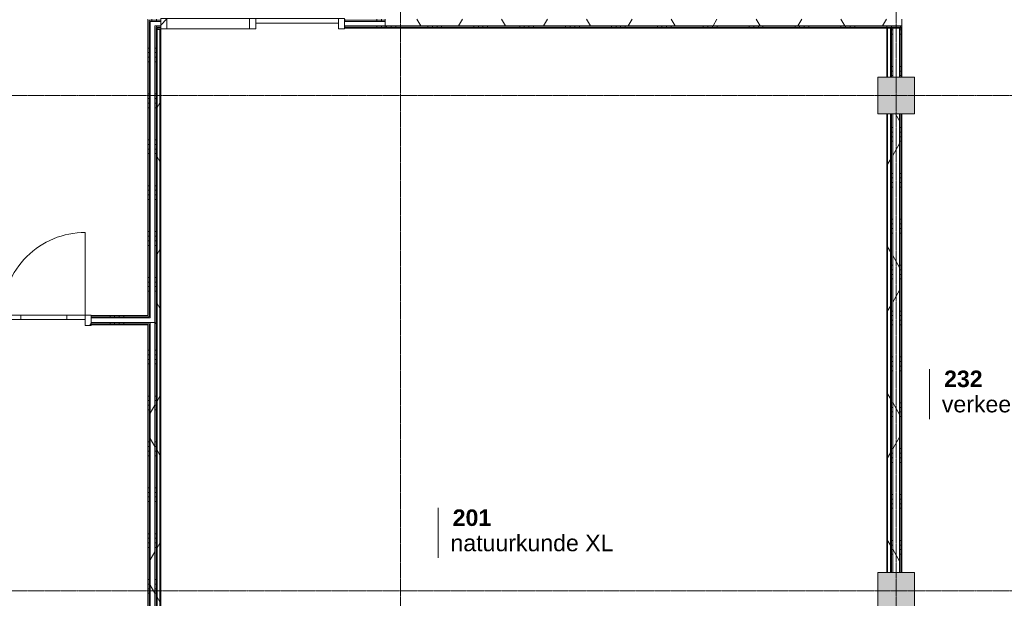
# Model space of a CAD drawing. Header units: millimetres. Extents: x -6115 to 78411, y -6358 to 59618.
# Tile 18 of 99: x 12052 to 22779, y 5319 to 11626. Entities that reach past the tile are written whole.
import ezdxf

# ---------------------------------------------------------------- set-up
doc = ezdxf.new("R2010")
doc.units = ezdxf.units.MM
doc.linetypes.add('stramien', pattern=[22.225, 12.7, -3.175, 3.175, -3.175])
for name, color, linetype, lineweight in [('00_Algemeen', 7, 'Continuous', 35), ('22_Metselwerk', 7, 'Continuous', 9), ('25_Metaalconstructiewerk', 7, 'Continuous', 9), ('30_Kozijnen-ramen-deuren', 7, 'Continuous', 9)]:
    doc.layers.add(name, color=color, linetype=linetype, lineweight=lineweight)
doc.styles.add('Arial_1', font='arial.ttf', dxfattribs={"height": 180})
doc.styles.add('Arial_B', font='arialbd.ttf', dxfattribs={"height": 180})
pattern_1 = [(270, (10186.25, 8400), (500, -2e-12), []), (270, (10136.25, 8400), (500, -2e-12), []), (270, (10086.25, 8400), (500, -2e-12), []), (270, (10036.25, 8400), (500, -2e-12), [])]
pattern_2 = [(6e-14, (13450, 9816), (-6e-13, 500), []), (6e-14, (13450, 9766), (-6e-13, 500), []), (6e-14, (13450, 9716), (-6e-13, 500), []), (6e-14, (13450, 9666), (-6e-13, 500), [])]
pattern_3 = [(270, (14592.5, 11632), (500, -2e-12), []), (270, (14542.5, 11632), (500, -2e-12), []), (270, (14492.5, 11632), (500, -2e-12), []), (270, (14442.5, 11632), (500, -2e-12), [])]
pattern_4 = [(180, (21662.5, 8300), (-9e-13, -500), []), (180, (21662.5, 8350), (-9e-13, -500), []), (180, (21662.5, 8400), (-9e-13, -500), []), (180, (21662.5, 8450), (-9e-13, -500), [])]
pattern_5 = [(60, (0, 0), (-692.82, 400), []), (120, (0, 0), (-692.82, -400), [])]
pattern_6 = [(225, (15074, 11582), (212.132, -212.132), [])]
pattern_7 = [(0, (13450, 5523.34), (0, 500), []), (0, (13450, 5473.34), (0, 500), []), (0, (13450, 5423.34), (0, 500), []), (0, (13450, 5373.34), (0, 500), [])]
pattern_8 = [(270, (18648.75, 11657), (500, -2e-12), []), (270, (18598.75, 11657), (500, -2e-12), []), (270, (18548.75, 11657), (500, -2e-12), []), (270, (18498.75, 11657), (500, -2e-12), [])]
pattern_9 = [(180, (21662.5, 11466), (-6e-14, -500), []), (180, (21662.5, 11516), (-6e-14, -500), []), (180, (21662.5, 11566), (-6e-14, -500), []), (180, (21662.5, 11616), (-6e-14, -500), [])]

# ---------------------------------------------------------------- blocks, each defined once
blk = doc.blocks.new('Direct Shape - 2410-10368 v1 - IFC-model constructie _zonder onderbouw_ _MM21228_-1202317-02 tweede verdieping overzicht')
at = {"layer": '25_Metaalconstructiewerk'}
blk.add_hatch(color=256, dxfattribs=at).paths.add_polyline_path([(21800, 10600), (21800, 11000), (21400, 11000), (21400, 10600)])
for p, q in [((21800, 11000), (21400, 11000)), ((21400, 11000), (21400, 10600)), ((21800, 10600), (21800, 11000)), ((21400, 10600), (21800, 10600))]:
    blk.add_line(p, q, dxfattribs=at)
blk = doc.blocks.new('Direct Shape - NLRS_28_SC_TLB_kolom vierkant prefab_gen_AT_kolom vierkant_gen_lxb 400x400_800448-1202318-02 tweede verdieping overzicht')
blk.add_blockref('Direct Shape - 2410-10368 v1 - IFC-model constructie _zonder onderbouw_ _MM21228_-1202317-02 tweede verdieping overzicht', (0, 0))
blk = doc.blocks.new('Direct Shape - 2410-10368 v1 - IFC-model constructie _zonder onderbouw_ _MM21228_-1202351-02 tweede verdieping overzicht')
at = {"layer": '25_Metaalconstructiewerk'}
blk.add_hatch(color=256, dxfattribs=at).paths.add_polyline_path([(21800, 5200), (21800, 5600), (21400, 5600), (21400, 5200)])
for p, q in [((21800, 5600), (21400, 5600)), ((21400, 5600), (21400, 5200)), ((21800, 5200), (21800, 5600)), ((21400, 5200), (21800, 5200))]:
    blk.add_line(p, q, dxfattribs=at)
blk = doc.blocks.new('Direct Shape - NLRS_28_SC_TLB_kolom vierkant prefab_gen_AT_kolom vierkant_gen_lxb 400x400_800444-1202352-02 tweede verdieping overzicht')
blk.add_blockref('Direct Shape - 2410-10368 v1 - IFC-model constructie _zonder onderbouw_ _MM21228_-1202351-02 tweede verdieping overzicht', (0, 0))
blk = doc.blocks.new('2410-10368 v1 - IFC-model constructie _zonder onderbouw_ _MM21228__ifc-1-02 tweede verdieping overzicht')
at = {"layer": '25_Metaalconstructiewerk', "lineweight": 9}
for name in ['Direct Shape - NLRS_28_SC_TLB_kolom vierkant prefab_gen_AT_kolom vierkant_gen_lxb 400x400_800448-1202318-02 tweede verdieping overzicht', 'Direct Shape - NLRS_28_SC_TLB_kolom vierkant prefab_gen_AT_kolom vierkant_gen_lxb 400x400_800444-1202352-02 tweede verdieping overzicht']:
    blk.add_blockref(name, (0, 0), dxfattribs=at)
blk = doc.blocks.new('32_AEE_VO_FIX_Binnendeuren - D_1800x2300_Deur_zijlicht rechts 900 lariks-8428620-02 tweede verdieping overzicht')
at = {"layer": '30_Kozijnen-ramen-deuren', "true_color": 0xc0c0c0}
h = blk.add_hatch(dxfattribs=at)
h.set_pattern_fill('FP_87', color=9, style=0, pattern_type=2)
h.set_pattern_definition(pattern_6)
h.paths.add_polyline_path([(1484, 57), (1417, 57), (1417, -57), (1484, -57), (1484, 50)])
h.paths.add_polyline_path([(-517, 57), (-517, -57), (-450, -57), (-450, 57)])
h = blk.add_hatch(dxfattribs=at)
h.set_pattern_fill('FP_87', color=9, style=0, pattern_type=2)
h.set_pattern_definition(pattern_6)
h.paths.add_polyline_path([(517, 57), (450, 57), (450, -57), (517, -57), (517, -13)])
at = {"layer": '30_Kozijnen-ramen-deuren'}
for p, q in [((-517, 57), (-450, 57)), ((-517, 50), (-517, 57)), ((-450, 57), (-450, -57)), ((450, 57), (517, 57)), ((450, -57), (450, 57)), ((517, 57), (1417, 57)), ((517, 57), (517, -57)), ((1417, 57), (1484, 57)), ((1417, -57), (1417, 57)), ((1484, 57), (1484, 50)), ((-517, -57), (-517, -50)), ((-450, -57), (-517, -57)), ((-450, -7), (450, -7)), ((-450, -57), (-450, -7)), ((450, -57), (-450, -57)), ((450, -7), (450, -57)), ((517, -57), (450, -57)), ((1417, -57), (517, -57)), ((1484, -57), (1417, -57)), ((1484, -50), (1484, -57))]:
    blk.add_line(p, q, dxfattribs=at)
blk = doc.blocks.new('32_AEE_VO_FIX_Binnendeuren - D_900x2300_glasstrook lariks-V54-02 tweede verdieping overzicht')
at = {"layer": '30_Kozijnen-ramen-deuren', "true_color": 0xc0c0c0}
h = blk.add_hatch(dxfattribs=at)
h.set_pattern_fill('FP_169', color=9, style=0, pattern_type=2)
h.set_pattern_definition([(225, (12315.78, 8350), (212.132, -212.132), [])])
h.paths.add_polyline_path([(517, 57), (450, 57), (450, -57), (517, -57), (517, 50)])
h.paths.add_polyline_path([(-450, 57), (-517, 57), (-517, -57), (-450, -57), (-450, 25)])
at = {"layer": '30_Kozijnen-ramen-deuren'}
for p, q in [((-517, 57), (-450, 57)), ((-517, 50), (-517, 57)), ((-450, 57), (-450, -57)), ((450, 57), (517, 57)), ((450, -57), (450, 57)), ((517, 57), (517, 50)), ((-517, -57), (-517, -50)), ((-450, -57), (-517, -57)), ((-450, -57), (-450, -7)), ((-450, -7), (-250, -7)), ((-250, -57), (-450, -57)), ((-250, -7), (250, -7)), ((-250, -7), (-250, -57)), ((250, -57), (-250, -57)), ((250, -7), (450, -7)), ((250, -57), (250, -7)), ((450, -57), (250, -57)), ((450, -7), (450, -57)), ((517, -57), (450, -57)), ((517, -50), (517, -57))]:
    blk.add_line(p, q, dxfattribs=at)
blk = doc.blocks.new('30_AEE_VO_draairichting - 30_AEE_VO_draairichting-8193168-02 tweede verdieping overzicht')
at = {"layer": '30_Kozijnen-ramen-deuren'}
blk.add_line((-450, -900), (-450, 0), dxfattribs=at)
blk.add_arc((-450, 0), 900, 270, 0, dxfattribs=at)
blk = doc.blocks.new('00_AEE_tag_ruimte_klein - Naam _ nummer-752176-02 tweede verdieping overzicht')
at = {"layer": '00_Algemeen', "lineweight": 9}
for p, q in [((-8.06, 7.17), (-8.06, 4.25)), ((-8.06, 4.47), (-8.06, 1.72))]:
    blk.add_line(p, q, dxfattribs=at)

msp = doc.modelspace()

# ---------------------------------------------------------------- hatches: boundary and pattern name
at = {"layer": '22_Metselwerk'}
h = msp.add_hatch(dxfattribs=at)
h.set_pattern_fill('FP_36', color=256, angle=90, style=0, pattern_type=2)
h.set_pattern_definition(pattern_2)
h.paths.add_polyline_path([(13450, 8400), (13462.5, 8400), (13462.5, 11632), (13450, 11632), (13450, 8544.4)])
h = msp.add_hatch(dxfattribs=at)
h.set_pattern_fill('FP_37', color=256, angle=-270, style=0, pattern_type=2)
h.set_pattern_definition(pattern_3)
h.paths.add_polyline_path([(16035, 11619.5), (16035, 11632), (15591, 11632), (15591, 11619.5), (15750.2, 11619.5)])
h.paths.add_polyline_path([(13475, 11619.5), (13590, 11619.5), (13590, 11632), (13462.5, 11632), (13462.5, 11619.5)])
h = msp.add_hatch(dxfattribs=at)
h.set_pattern_fill('FP_36', color=256, angle=90, style=0, pattern_type=2)
h.set_pattern_definition(pattern_2)
h.paths.add_polyline_path([(13475, 8387.5), (13475, 11619.5), (13462.5, 11619.5), (13462.5, 8387.5)])
h = msp.add_hatch(dxfattribs=at)
h.set_pattern_fill('FP_37', color=256, angle=-270, style=0, pattern_type=2)
h.set_pattern_definition(pattern_3)
h.paths.add_polyline_path([(16035, 11607), (16035, 11619.5), (15591, 11619.5), (15591, 11607), (15750.2, 11607)])
h.paths.add_polyline_path([(13475, 11607), (13590, 11607), (13590, 11619.5), (13475, 11619.5)])
h = msp.add_hatch(dxfattribs=at)
h.set_pattern_fill('FP_2', color=256, angle=60, style=0, pattern_type=2)
h.set_pattern_definition(pattern_5)
h.paths.add_polyline_path([(21662.5, 11557), (21662.5, 11632), (16035, 11632), (16035, 11557), (20584.5, 11557)])
h = msp.add_hatch(dxfattribs=at)
h.set_pattern_fill('FP_36', color=256, angle=90, style=0, pattern_type=2)
h.set_pattern_definition(pattern_2)
h.paths.add_polyline_path([(13525, 8325), (13537.5, 8325), (13537.5, 11557), (13525, 11557), (13525, 8375)])
h = msp.add_hatch(dxfattribs=at)
h.set_pattern_fill('FP_37', color=256, angle=-270, style=0, pattern_type=2)
h.set_pattern_definition(pattern_3)
h.paths.add_polyline_path([(16035, 11544.5), (16035, 11557), (15591, 11557), (15591, 11544.5), (15750.2, 11544.5)])
h.paths.add_polyline_path([(13550, 11544.5), (13590, 11544.5), (13590, 11557), (13537.5, 11557), (13537.5, 11544.5)])
h = msp.add_hatch(dxfattribs=at)
h.set_pattern_fill('FP_36', color=256, angle=90, style=0, pattern_type=2)
h.set_pattern_definition(pattern_2)
h.paths.add_polyline_path([(13537.5, 8312.5), (13550, 8312.5), (13550, 11544.5), (13537.5, 11544.5), (13537.5, 8325)])
h = msp.add_hatch(dxfattribs=at)
h.set_pattern_fill('FP_37', color=256, angle=-270, style=0, pattern_type=2)
h.set_pattern_definition(pattern_3)
h.paths.add_polyline_path([(15591, 11532), (16035, 11532), (16035, 11544.5), (15591, 11544.5)])
h.paths.add_polyline_path([(13550, 11532), (13590, 11532), (13590, 11544.5), (13550, 11544.5)])
h = msp.add_hatch(dxfattribs=at)
h.set_pattern_fill('FP_2', color=256, angle=60, style=0, pattern_type=2)
h.set_pattern_definition(pattern_5)
h.paths.add_polyline_path([(13580, 3121.7), (13580, 11518), (13550, 11518), (13550, 3121.7)])
h = msp.add_hatch(dxfattribs=at)
h.set_pattern_fill('FP_372', color=256, angle=90, style=0, pattern_type=2)
h.set_pattern_definition([(360, (13550, 7132.34), (1e-12, 500), []), (360, (13550, 7082.34), (1e-12, 500), []), (360, (13550, 7032.34), (1e-12, 500), []), (360, (13550, 6982.34), (1e-12, 500), [])])
h.paths.add_polyline_path([(13580, 3146.7), (13590, 3146.7), (13590, 11518), (13580, 11518), (13580, 3275.8)])
h = msp.add_hatch(dxfattribs=at)
h.set_pattern_fill('FP_234', color=256, angle=-270, style=0, pattern_type=2)
h.set_pattern_definition(pattern_8)
h.paths.add_polyline_path([(21662.5, 11544.5), (21662.5, 11557), (16035, 11557), (16035, 11544.5), (20584.5, 11544.5)])
h = msp.add_hatch(dxfattribs=at)
h.set_pattern_fill('FP_234', color=256, angle=-270, style=0, pattern_type=2)
h.set_pattern_definition(pattern_8)
h.paths.add_polyline_path([(21662.5, 11532), (21662.5, 11544.5), (16035, 11544.5), (16035, 11532), (20584.5, 11532)])
h = msp.add_hatch(dxfattribs=at)
h.set_pattern_fill('FP_329', color=256, angle=90, style=0, pattern_type=2)
h.set_pattern_definition([(180, (21537.5, 11466), (-6e-14, -500), []), (180, (21537.5, 11516), (-6e-14, -500), []), (180, (21537.5, 11566), (-6e-14, -500), []), (180, (21537.5, 11616), (-6e-14, -500), [])])
h.paths.add_polyline_path([(21507.5, 11000), (21507.5, 11532), (21497.5, 11532), (21497.5, 11000)])
h = msp.add_hatch(dxfattribs=at)
h.set_pattern_fill('FP_331', color=256, angle=90, style=0, pattern_type=2)
h.set_pattern_definition(pattern_9)
h.paths.add_polyline_path([(21550, 11000), (21550, 11532), (21537.5, 11532), (21537.5, 11000)])
h = msp.add_hatch(dxfattribs=at)
h.set_pattern_fill('FP_331', color=256, angle=90, style=0, pattern_type=2)
h.set_pattern_definition(pattern_9)
h.paths.add_polyline_path([(21562.5, 11000), (21562.5, 11532), (21550, 11532), (21550, 11000)])
h = msp.add_hatch(dxfattribs=at)
h.set_pattern_fill('FP_331', color=256, angle=90, style=0, pattern_type=2)
h.set_pattern_definition(pattern_9)
h.paths.add_polyline_path([(21650, 11000), (21650, 11532), (21637.5, 11532), (21637.5, 11000)])
h = msp.add_hatch(dxfattribs=at)
h.set_pattern_fill('FP_331', color=256, angle=90, style=0, pattern_type=2)
h.set_pattern_definition(pattern_9)
h.paths.add_polyline_path([(21662.5, 11000), (21662.5, 11532), (21650, 11532), (21650, 11000)])
h = msp.add_hatch(dxfattribs=at)
h.set_pattern_fill('FP_327', color=256, angle=90, style=0, pattern_type=2)
h.set_pattern_definition([(180, (21537.5, 8300), (-9e-13, -500), []), (180, (21537.5, 8350), (-9e-13, -500), []), (180, (21537.5, 8400), (-9e-13, -500), []), (180, (21537.5, 8450), (-9e-13, -500), [])])
h.paths.add_polyline_path([(21507.5, 5600), (21507.5, 10600), (21497.5, 10600), (21497.5, 5600)])
h = msp.add_hatch(dxfattribs=at)
h.set_pattern_fill('FP_2', color=256, angle=60, style=0, pattern_type=2)
h.set_pattern_definition(pattern_5)
h.paths.add_polyline_path([(21537.5, 5600), (21537.5, 10600), (21507.5, 10600), (21507.5, 5600)])
h = msp.add_hatch(dxfattribs=at)
h.set_pattern_fill('FP_39', color=256, angle=90, style=0, pattern_type=2)
h.set_pattern_definition(pattern_4)
h.paths.add_polyline_path([(21550, 5600), (21550, 10600), (21537.5, 10600), (21537.5, 5600)])
h = msp.add_hatch(dxfattribs=at)
h.set_pattern_fill('FP_39', color=256, angle=90, style=0, pattern_type=2)
h.set_pattern_definition(pattern_4)
h.paths.add_polyline_path([(21562.5, 5600), (21562.5, 10600), (21550, 10600), (21550, 5600)])
h = msp.add_hatch(dxfattribs=at)
h.set_pattern_fill('FP_2', color=256, angle=60, style=0, pattern_type=2)
h.set_pattern_definition(pattern_5)
h.paths.add_polyline_path([(21637.5, 5600), (21637.5, 10600), (21562.5, 10600), (21562.5, 5600)])
h = msp.add_hatch(dxfattribs=at)
h.set_pattern_fill('FP_39', color=256, angle=90, style=0, pattern_type=2)
h.set_pattern_definition(pattern_4)
h.paths.add_polyline_path([(21650, 5600), (21650, 10600), (21637.5, 10600), (21637.5, 5600)])
h = msp.add_hatch(dxfattribs=at)
h.set_pattern_fill('FP_39', color=256, angle=90, style=0, pattern_type=2)
h.set_pattern_definition(pattern_4)
h.paths.add_polyline_path([(21662.5, 5600), (21662.5, 10600), (21650, 10600), (21650, 5600)])
h = msp.add_hatch(dxfattribs=at)
h.set_pattern_fill('FP_35', color=256, angle=-270, style=0, pattern_type=2)
h.set_pattern_definition(pattern_1)
h.paths.add_polyline_path([(13333.1, 8375), (13475, 8375), (13475, 8387.5), (12832.8, 8387.5), (12832.8, 8375)])
h.paths.add_polyline_path([(11798.8, 8375), (11798.8, 8387.5), (7210, 8387.5), (7210, 8375), (10915.9, 8375)])
h = msp.add_hatch(dxfattribs=at)
h.set_pattern_fill('FP_35', color=256, angle=-270, style=0, pattern_type=2)
h.set_pattern_definition(pattern_1)
h.paths.add_polyline_path([(13333.1, 8387.5), (13462.5, 8387.5), (13462.5, 8400), (12832.8, 8400), (12832.8, 8387.5)])
h.paths.add_polyline_path([(11798.8, 8387.5), (11798.8, 8400), (7222.5, 8400), (7222.5, 8387.5), (10915.9, 8387.5)])
h = msp.add_hatch(dxfattribs=at)
h.set_pattern_fill('FP_35', color=256, angle=-270, style=0, pattern_type=2)
h.set_pattern_definition(pattern_1)
h.paths.add_polyline_path([(13537.5, 8300), (13550, 8300), (13550, 8312.5), (13537.5, 8312.5)])
h.paths.add_polyline_path([(13333.1, 8300), (13462.5, 8300), (13462.5, 8312.5), (12832.8, 8312.5), (12832.8, 8300)])
h.paths.add_polyline_path([(11798.8, 8300), (11798.8, 8312.5), (7212.5, 8312.5), (7212.5, 8300), (10915.9, 8300)])
h.paths.add_polyline_path([(7137.5, 8300), (7137.5, 8312.5), (7135, 8312.5), (7135, 8300)])
h = msp.add_hatch(dxfattribs=at)
h.set_pattern_fill('FP_35', color=256, angle=-270, style=0, pattern_type=2)
h.set_pattern_definition(pattern_1)
h.paths.add_polyline_path([(13475, 8312.5), (13475, 8325), (12832.8, 8325), (12832.8, 8312.5), (13462.5, 8312.5)])
h.paths.add_polyline_path([(13537.5, 8312.5), (13537.5, 8325), (13525, 8325), (13525, 8312.5)])
h.paths.add_polyline_path([(11798.8, 8312.5), (11798.8, 8325), (7200, 8325), (7200, 8312.5), (10915.9, 8312.5)])
h.paths.add_polyline_path([(7150, 8312.5), (7150, 8325), (7147.5, 8325), (7147.5, 8312.5)])
h = msp.add_hatch(dxfattribs=at)
h.set_pattern_fill('FP_164', color=256, angle=90, style=0, pattern_type=2)
h.set_pattern_definition(pattern_7)
h.paths.add_polyline_path([(13450, 3059.2), (13462.5, 3059.2), (13462.5, 8300), (13450, 8300), (13450, 3071.7)])
h = msp.add_hatch(dxfattribs=at)
h.set_pattern_fill('FP_164', color=256, angle=90, style=0, pattern_type=2)
h.set_pattern_definition(pattern_7)
h.paths.add_polyline_path([(13462.5, 3071.7), (13475, 3071.7), (13475, 8312.5), (13462.5, 8312.5), (13462.5, 3146.7)])
h = msp.add_hatch(dxfattribs=at)
h.set_pattern_fill('FP_2', color=256, angle=60, style=0, pattern_type=2)
h.set_pattern_definition(pattern_5)
h.paths.add_polyline_path([(13475, 3121.7), (13525, 3121.7), (13525, 8325), (13475, 8325), (13475, 3134.2)])
h = msp.add_hatch(dxfattribs=at)
h.set_pattern_fill('FP_164', color=256, angle=90, style=0, pattern_type=2)
h.set_pattern_definition(pattern_7)
h.paths.add_polyline_path([(13525, 3134.2), (13537.5, 3134.2), (13537.5, 8312.5), (13525, 8312.5), (13525, 3146.7)])
h = msp.add_hatch(dxfattribs=at)
h.set_pattern_fill('FP_164', color=256, angle=90, style=0, pattern_type=2)
h.set_pattern_definition(pattern_7)
h.paths.add_polyline_path([(13550, 3146.7), (13550, 8300), (13537.5, 8300), (13537.5, 3146.7)])

# ---------------------------------------------------------------- linework, layer by layer
at = {"layer": '00_Algemeen', "color": 150, "linetype": 'stramien', "lineweight": 9, "true_color": 0x0080ff}
for p, q in [((16200, -4950.1), (16200, 59018.3)), ((21600, -4950.1), (21600, 59018.3)), ((77811.4, 10800), (-5515.3, 10800)), ((77811.4, 5400), (-5515.3, 5400))]:
    msp.add_line(p, q, dxfattribs=at)
at = {"layer": '22_Metselwerk'}
for p, q in [((13450, 11632), (13450, 8400)), ((13462.5, 11619.5), (13462.5, 8387.5)), ((13462.5, 11619.5), (13590, 11619.5)), ((13590, 11607), (13590, 11632)), ((15591, 11632), (15591, 11607)), ((16035, 11619.5), (15591, 11619.5)), ((13537.5, 11544.5), (13537.5, 3146.7)), ((13590, 11544.5), (13537.5, 11544.5)), ((13550, 3134.2), (13550, 11532)), ((13550, 11532), (13590, 11532)), ((13590, 11518), (13550, 11518)), ((13580, 11518), (13580, 3121.7)), ((13590, 11532), (13590, 11557)), ((13590, 3146.7), (13590, 11518)), ((15591, 11557), (15591, 11532)), ((21662.5, 11544.5), (15591, 11544.5)), ((21662.5, 11532), (15591, 11532)), ((16035, 11532), (16035, 11557)), ((21497.5, 11532), (21497.5, 11000)), ((21507.5, 11000), (21507.5, 11532)), ((21537.5, 11000), (21537.5, 11532)), ((21550, 11000), (21550, 11532)), ((21650, 11000), (21650, 11532)), ((21662.5, 11000), (21662.5, 11557)), ((21497.5, 11000), (21562.5, 11000)), ((21637.5, 11000), (21662.5, 11000)), ((21497.5, 10600), (21497.5, 5600)), ((21562.5, 10600), (21497.5, 10600)), ((21507.5, 5600), (21507.5, 10600)), ((21537.5, 10600), (21537.5, 5600)), ((21550, 5600), (21550, 10600)), ((21662.5, 10600), (21637.5, 10600)), ((21650, 5600), (21650, 10600)), ((21662.5, 5600), (21662.5, 10600)), ((13450, 8400), (12832.8, 8400)), ((12832.8, 8400), (12832.8, 8375)), ((13462.5, 8387.5), (12832.8, 8387.5)), ((12832.8, 8325), (12832.8, 8300)), ((13462.5, 8312.5), (12832.8, 8312.5)), ((12832.8, 8300), (13450, 8300)), ((13450, 8300), (13450, 3046.7)), ((13462.5, 8312.5), (13462.5, 3059.2)), ((13525, 8325), (13475, 8325)), ((21497.5, 5600), (21562.5, 5600)), ((21637.5, 5600), (21662.5, 5600))]:
    msp.add_line(p, q, dxfattribs=at)
at = {"layer": '22_Metselwerk', "lineweight": 18}
for p, q in [((13475, 11607), (13475, 8375)), ((13475, 11607), (13590, 11607)), ((13590, 11557), (13590, 11607)), ((15591, 11607), (15591, 11557)), ((16035, 11607), (15591, 11607)), ((16035, 11632), (16035, 11557)), ((21662.5, 11557), (21662.5, 11632)), ((13525, 11557), (13525, 3146.7)), ((13590, 11557), (13525, 11557)), ((21662.5, 11557), (15591, 11557)), ((21637.5, 11532), (21562.5, 11532)), ((21562.5, 11000), (21562.5, 11532)), ((21637.5, 11000), (21637.5, 11532)), ((21562.5, 11000), (21637.5, 11000)), ((21637.5, 10600), (21562.5, 10600)), ((21562.5, 5600), (21562.5, 10600)), ((21637.5, 5600), (21637.5, 10600)), ((12832.8, 8375), (12832.8, 8325)), ((13475, 8375), (12832.8, 8375)), ((13475, 8325), (12832.8, 8325)), ((13475, 3071.7), (13475, 8325)), ((21562.5, 5600), (21637.5, 5600))]:
    msp.add_line(p, q, dxfattribs=at)

# ---------------------------------------------------------------- block references
at = {"lineweight": 5}
msp.add_blockref('2410-10368 v1 - IFC-model constructie _zonder onderbouw_ _MM21228__ifc-1-02 tweede verdieping overzicht', (0, 0), dxfattribs=at)
at = {"layer": '00_Algemeen', "lineweight": 9, "xscale": 99.99999999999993, "yscale": 99.99999999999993, "zscale": 99.99999999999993}
for p in [(22771.2, 7101.4), (17418.1, 5588)]:
    msp.add_blockref('00_AEE_tag_ruimte_klein - Naam _ nummer-752176-02 tweede verdieping overzicht', p, dxfattribs=at)
at = {"layer": '30_Kozijnen-ramen-deuren', "rotation": 180}
for name, p in [('32_AEE_VO_FIX_Binnendeuren - D_1800x2300_Deur_zijlicht rechts 900 lariks-8428620-02 tweede verdieping overzicht', (15074, 11582)), ('30_AEE_VO_draairichting - 30_AEE_VO_draairichting-8193168-02 tweede verdieping overzicht', (12315.8, 8407)), ('32_AEE_VO_FIX_Binnendeuren - D_900x2300_glasstrook lariks-V54-02 tweede verdieping overzicht', (12315.8, 8350))]:
    msp.add_blockref(name, p, dxfattribs=at)

# ---------------------------------------------------------------- texts
at = {"layer": '00_Algemeen', "lineweight": 9, "char_height": 180, "attachment_point": 1}
for s, insert, width, style in [('232', (22122.5, 7801.4), 505.063, 'Arial_B'), ('verkeersruimte', (22098.6, 7525.8), 1916.033, 'Arial_1'), ('201', (16769.5, 6288), 505.063, 'Arial_B'), ('natuurkunde XL', (16745.5, 6012.4), 2108.438, 'Arial_1')]:
    msp.add_mtext(s, dxfattribs=dict(at, insert=insert, width=width, style=style))

doc.saveas('drawing.dxf')
